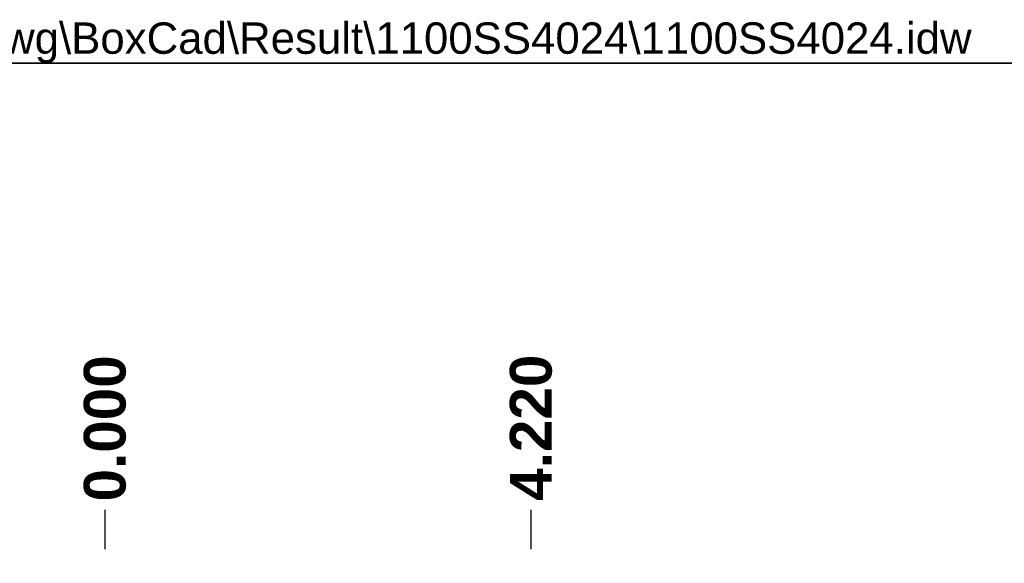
# Model space of a CAD drawing. Header units: inches. Extents: x 0.1 to 81.1, y -11 to 52.7.
# Tile 20 of 31: x 39 to 52.7, y 45.1 to 52.7. Entities that reach past the tile are written whole.
import ezdxf

# ---------------------------------------------------------------- set-up
doc = ezdxf.new("R2010")
doc.units = ezdxf.units.IN
doc.header["$LTSCALE"] = 4.869794
doc.header["$MEASUREMENT"] = 0
doc.layers.get('0').update_dxf_attribs({"lineweight": 25})
for name, color, linetype, lineweight in [('Dimensions(ANSI)', 7, 'Continuous', 25), ('Sketch Geometry(ANSI)', 7, 'Continuous', 25), ('Symbols(ANSI)', 7, 'Continuous', 25)]:
    doc.layers.add(name, color=color, linetype=linetype, lineweight=lineweight)
doc.styles.add('Current-ANSI', font='arial.ttf')
doc.styles.add('Dimension-ANSI', font='arialbd.ttf')
doc.dimstyles.new('INCH-ANSI-VERTICAL', dxfattribs={"dimscale": 4.869794, "dimtxt": 0.12, "dimasz": 0.098425, "dimexe": 0.04, "dimexo": 0.04, "dimgap": 0.031496, "dimtad": 0, "dimtih": 1, "dimtoh": 1, "dimdec": 3, "dimrnd": 1e-08, "dimzin": 0, "dimdsep": 46, "dimtxsty": 'Dimension-ANSI', "dimcen": 0.09, "dimdle": 0.312, "dimclrd": 179, "dimclre": 179, "dimclrt": 7, "dimadec": 1, "dimazin": 0, "dimtfac": 1, "dimtdec": 3, "dimtofl": 0, "dimtmove": 0, "dimatfit": 3, "dimfxl": 1, "dimtolj": 1, "dimtzin": 4, "dimlwd": 25, "dimlwe": 25, "dimarcsym": 0})

# ---------------------------------------------------------------- blocks, each defined once
blk = doc.blocks.new('*D15')
at = {"layer": 'Defpoints', "color": 0, "linetype": 'Continuous', "transparency": 16777216}
for p in [(40.169, 45.822), (40.169, 45.075), (40.169, 45.075)]:
    blk.add_point(p, dxfattribs=at)
at = {"layer": 'Dimensions(ANSI)', "color": 179, "linetype": 'Continuous', "lineweight": 25, "true_color": 0x262658, "transparency": 16777216}
blk.add_line((40.169, 45.27), (40.169, 45.822), dxfattribs=at)
at = {"layer": 'Dimensions(ANSI)', "color": 7, "linetype": 'Continuous', "lineweight": 25, "transparency": 16777216, "insert": (40.169, 46.96), "char_height": 0.5844, "attachment_point": 5, "rotation": 90, "style": 'Dimension-ANSI'}
blk.add_mtext('\\A1;0.000', dxfattribs=at)
blk = doc.blocks.new('*D16')
at = {"layer": 'Defpoints', "color": 0, "linetype": 'Continuous', "transparency": 16777216}
for p in [(46.128, 45.822), (40.169, 45.075), (46.128, 45.075)]:
    blk.add_point(p, dxfattribs=at)
at = {"layer": 'Dimensions(ANSI)', "color": 179, "linetype": 'Continuous', "lineweight": 25, "true_color": 0x262658, "transparency": 16777216}
blk.add_line((46.128, 45.27), (46.128, 45.822), dxfattribs=at)
at = {"layer": 'Dimensions(ANSI)', "color": 7, "linetype": 'Continuous', "lineweight": 25, "transparency": 16777216, "insert": (46.128, 46.969), "char_height": 0.5844, "attachment_point": 5, "rotation": 90, "style": 'Dimension-ANSI'}
blk.add_mtext('\\A1;4.220', dxfattribs=at)
blk = doc.blocks.new('Borders 8_EXM - B (Inch)')
at = {"layer": 'Sketch Geometry(ANSI)', "linetype": 'Continuous', "lineweight": 35}
blk.add_line((16.3979, 10.6915), (0.5229, 10.6915), dxfattribs=at)
at = {"layer": 'Symbols(ANSI)', "color": 7, "style": 'Current-ANSI'}
blk.add_attdef('FILENAME_AND_PATH_001', (6.1601, 10.7181), '', height=0.09, dxfattribs=at)

msp = doc.modelspace()

# ---------------------------------------------------------------- block references
at = {"xscale": 4.869794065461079, "yscale": 4.869794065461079, "zscale": 4.869794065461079}
msp.add_blockref('Borders 8_EXM - B (Inch)', (0, 0), dxfattribs=at).add_auto_attribs({'FILENAME_AND_PATH_001': 'C:\\Vault_Workspace\\Inventor_Dwg\\BoxCad\\Result\\1100SS4024\\1100SS4024.idw'})

# ---------------------------------------------------------------- dimensions: what is measured, and where the dimension line sits
at = {"layer": 'Dimensions(ANSI)', "color": 179, "linetype": 'Continuous', "lineweight": 25, "true_color": 0x262658}
for feature_location, offset, origin, picture, middle in [((40.1692618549, 45.0748331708), (0, 0.747446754), (40.1692618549, 45.0748331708), '*D15', (40.1692618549, 46.9598493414)), ((46.1275, 45.0748), (0, 0.7474), (40.1693, 45.0748), '*D16', (46.1275, 46.9694))]:
    dim = msp.add_ordinate_dim(feature_location=feature_location, offset=offset, dtype=1, origin=origin, dimstyle='INCH-ANSI-VERTICAL', override={"dimgap": 0.031496, "dimtad": 0, "dimdec": 3, "dimlfac": 0.708257, "dimtol": 0, "dimlim": 0, "dimtp": 0, "dimtm": 0, "dimtdec": 3}, dxfattribs=at)
    dim.commit()
    dim.dimension.update_dxf_attribs({"geometry": picture, "text_midpoint": middle})

doc.saveas('drawing.dxf')
